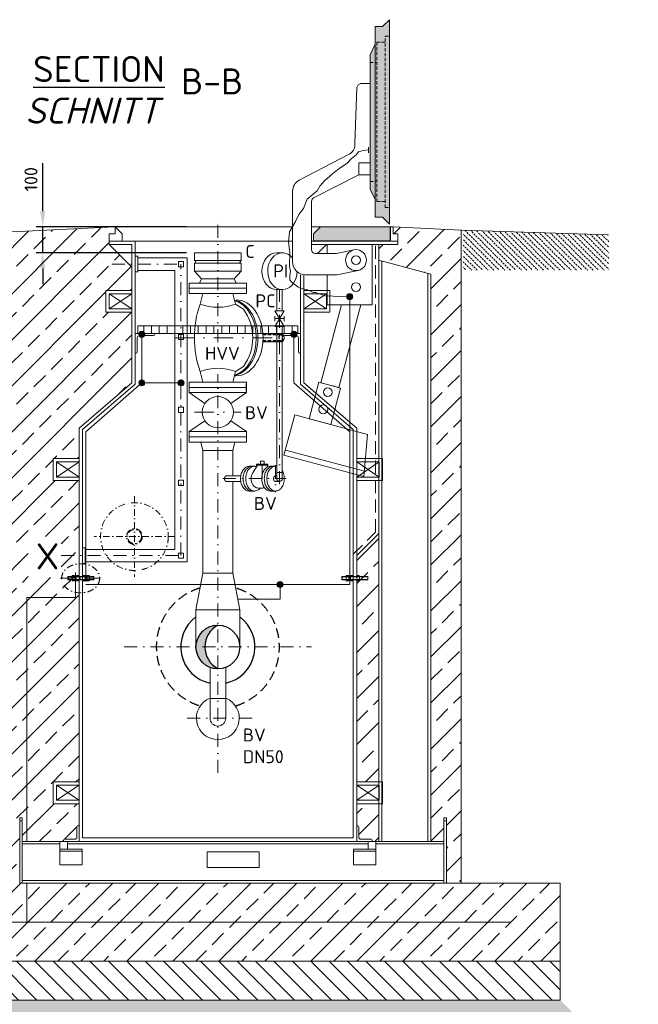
# Model space of a CAD drawing. Header units: millimetres. Extents: x -89243 to 29100, y -5468 to 8855.
# Tile 22 of 23: x 24111 to 26489, y -1216 to 2567. Entities that reach past the tile are written whole.
import ezdxf

# ---------------------------------------------------------------- set-up
doc = ezdxf.new("R2010")
doc.units = ezdxf.units.MM
doc.header["$MEASUREMENT"] = 0
for name, pattern in [('HIDDEN', [0.375, 0.25, -0.125]), ('STRICHPUNKT2', [0.5, 0.25, -0.125, 0, -0.125]), ('VERDECKT2', [0.1875, 0.125, -0.0625])]:
    doc.linetypes.add(name, pattern=pattern)
for name, color, linetype, lineweight in [('HO1N2-D50', 4, 'Continuous', 18), ('P------T7', 7, 'Continuous', 18), ('P-BS----Bem', 7, 'Continuous', 18), ('P-DERDUNG', 7, 'Continuous', 18), ('P-MS020', 7, 'Continuous', 30), ('P-MS025', 7, 'Continuous', 30), ('P-MS100', 7, 'Continuous', 35), ('P-SSLEIX', 7, 'STRICHPUNKT2', 18), ('Verz. Bandstahl 30x3_5mm auf Putz', 1, 'GRENZE2', 18), ('Verz. Bandstahl 30x3_5mm im Beton', 5, 'GRENZE1', 18)]:
    doc.layers.add(name, color=color, linetype=linetype, lineweight=lineweight)
doc.styles.get("Standard").update_dxf_attribs({"font": 'isocpeur.ttf'})
doc.linetypes.add('GRENZE1', pattern='A,6.35,-2.54,[133,ltypeshp.shx,S=2.54,R=0,X=-2.54,Y=0],-2.54,25.4', length=36.83)
doc.linetypes.add('GRENZE2', pattern='A,6.35,-2.54,[132,ltypeshp.shx,S=2.54,R=0,X=-2.54,Y=0],-2.54,25.4', length=36.83)
doc.dimstyles.new('Kopie von ISO-25', dxfattribs={"dimscale": 20, "dimtxt": 2.5, "dimasz": 3, "dimexe": 1.25, "dimexo": 0.625, "dimgap": 1, "dimtad": 1, "dimtxsty": 'Standard', "dimcen": 2.5, "dimadec": 0, "dimazin": 0, "dimtfac": 1, "dimtmove": 0, "dimatfit": 1, "dimfxl": 0, "dimarcsym": 0})
pattern_1 = [(45, (25448.93, 1.5), (-88.388, 88.388), []), (45, (25537.32, 1.5), (-88.388, 88.388), [62.5, -31.25])]

# ---------------------------------------------------------------- blocks, each defined once
blk = doc.blocks.new('*D11')
at = {"layer": 'Defpoints', "color": 0, "lineweight": 0, "transparency": 16777216}
for p in [(24199.8, 1771.2), (24872.9, 1771.2), (24872.9, 1671.2)]:
    blk.add_point(p, dxfattribs=at)
at = {"layer": 'P-BS----Bem', "color": 0, "lineweight": -2, "transparency": 16777216}
for p, q in [((24199.8, 1831.2), (24199.8, 2016.2)), ((24752.9, 1771.2), (24174.8, 1771.2)), ((24199.8, 1671.2), (24199.8, 1771.2)), ((24752.9, 1671.2), (24174.8, 1671.2)), ((24199.8, 1611.2), (24199.8, 1551.2))]:
    blk.add_line(p, q, dxfattribs=at)
at = {"layer": 'P-BS----Bem', "color": 0, "lineweight": 0, "transparency": 16777216}
for points in [[(24189.8, 1831.2), (24209.8, 1831.2), (24199.8, 1771.2)], [(24189.8, 1611.2), (24209.8, 1611.2), (24199.8, 1671.2)]]:
    blk.add_solid(points, dxfattribs=at)
at = {"layer": 'P-BS----Bem', "color": 0, "transparency": 16777216, "insert": (24154.8, 1953.7), "char_height": 50, "attachment_point": 5, "rotation": 90}
blk.add_mtext('100', dxfattribs=at)

msp = doc.modelspace()

# ---------------------------------------------------------------- hatches: boundary and pattern name
at = {"lineweight": 0}
h = msp.add_hatch(color=253, dxfattribs=at)
h.dxf.hatch_style = 1
h.paths.add_polyline_path([(25531.943, 2566.871), (25505.443, 2540.371), (25477.943, 2540.371), (25477.943, 1807.586), (25505.443, 1807.586), (25531.943, 1781.086)])
h = msp.add_hatch(color=253, dxfattribs=at)
h.dxf.hatch_style = 1
h.paths.add_polyline_path([(25477.943, 2472.479), (25457.943, 2432.479), (25457.943, 1915.479), (25477.943, 1875.479)])
at = {"lineweight": 9}
h = msp.add_hatch(dxfattribs=at)
h.set_pattern_fill('ANSI33', color=256, scale=500)
h.set_pattern_definition([(45, (24872.93, 360.69), (-88.388, 88.388), []), (45, (24961.32, 360.69), (-88.388, 88.388), [62.5, -31.25])])
edge = h.paths.add_edge_path()
edge.add_line((24339.429, 796.788), (24239.629, 796.788))
edge.add_line((24239.629, 796.788), (24239.629, 880.688))
edge.add_line((24239.629, 880.688), (24339.429, 880.688))
edge.add_line((24339.429, 880.688), (24339.429, 998.167))
edge.add_line((24339.429, 998.167), (24542.429, 1172.167))
edge.add_line((24542.429, 1172.167), (24542.429, 1442.688))
edge.add_line((24542.429, 1442.688), (24442.629, 1442.688))
edge.add_line((24442.629, 1442.688), (24442.629, 1526.588))
edge.add_line((24442.629, 1526.588), (24542.429, 1526.588))
edge.add_line((24542.429, 1526.588), (24542.429, 1616.388))
edge.add_line((24542.429, 1616.388), (24455.629, 1703.188))
edge.add_line((24455.629, 1703.188), (24455.629, 1743.688))
edge.add_line((24455.629, 1743.688), (24478.037, 1743.688))
edge.add_line((24478.037, 1743.688), (24478.037, 1771.188))
edge.add_line((24478.037, 1771.188), (23938.129, 1744.188))
edge.add_line((23938.129, 1744.188), (23938.129, -749.812))
edge.add_line((23938.129, -749.812), (23557.129, -749.812))
edge.add_line((23557.129, -749.812), (23557.129, -1049.812))
edge.add_line((23557.129, -1049.812), (26188.729, -1049.812))
edge.add_line((26188.729, -1049.812), (26188.729, -749.812))
edge.add_line((26188.729, -749.812), (25807.729, -749.812))
edge.add_line((25807.729, -749.812), (25807.729, 1758.111))
edge.add_line((25807.729, 1758.111), (25546.229, 1771.188))
edge.add_line((25546.229, 1771.188), (25546.229, 1743.688))
edge.add_line((25546.229, 1743.688), (25565.229, 1743.688))
edge.add_line((25565.229, 1743.688), (25565.229, 1703.188))
edge.add_line((25565.229, 1703.188), (25491.429, 1703.188))
edge.add_line((25491.429, 1703.188), (25491.429, 1643.188))
edge.add_line((25491.429, 1643.188), (25691.429, 1589.598))
edge.add_line((25691.429, 1589.598), (25691.429, -589.812))
edge.add_line((25691.429, -589.812), (25741.429, -589.812))
edge.add_line((25741.429, -589.812), (25741.429, -499.812))
edge.add_line((25741.429, -499.812), (25751.429, -499.812))
edge.add_line((25751.429, -499.812), (25751.429, -749.812))
edge.add_line((25751.429, -749.812), (24111.429, -749.812))
edge.add_line((24111.429, -749.812), (24111.429, -499.812))
edge.add_line((24111.429, -499.812), (24121.429, -499.812))
edge.add_line((24121.429, -499.812), (24121.429, -589.812))
edge.add_line((24121.429, -589.812), (24279.429, -589.812))
edge.add_line((24279.429, -589.812), (24279.429, -585.812))
edge.add_arc((24283.429, -585.812), 4, 90, 180, ccw=False)
edge.add_line((24283.429, -581.812), (24323.429, -581.812))
edge.add_arc((24323.429, -573.812), 8, 270, 360)
edge.add_line((24331.429, -573.812), (24331.429, -533.812))
edge.add_arc((24335.429, -533.812), 4, 90, 180, ccw=False)
edge.add_line((24335.429, -529.812), (24339.429, -529.812))
edge.add_line((24339.429, -529.812), (24339.429, -445.112))
edge.add_line((24339.429, -445.112), (24239.629, -445.112))
edge.add_line((24239.629, -445.112), (24239.629, -361.212))
edge.add_line((24239.629, -361.212), (24339.429, -361.212))
edge.add_line((24339.429, -361.212), (24339.429, 515.776))
edge.add_line((24339.429, 515.776), (24328.656, 515.776))
edge.add_line((24328.656, 515.776), (24328.656, 520.188))
edge.add_line((24328.656, 520.188), (24295.929, 520.188))
edge.add_line((24295.929, 520.188), (24295.929, 532.188))
edge.add_line((24295.929, 532.188), (24328.656, 532.188))
edge.add_line((24328.656, 532.188), (24328.656, 536.6))
edge.add_line((24328.656, 536.6), (24339.429, 536.6))
edge.add_line((24339.429, 536.6), (24339.429, 796.788))
h.paths.add_polyline_path([(24270.321, 581.675), (24270.321, 424.139), (24144.635, 424.139), (24144.635, 581.675)], flags=16)
at = {"lineweight": 0}
h = msp.add_hatch(color=253, dxfattribs=at)
h.dxf.hatch_style = 1
h.paths.add_polyline_path([(25535.229, 1717.188), (25240.321, 1717.188), (25240.321, 1743.688), (25267.821, 1771.188), (25535.229, 1771.188)])
at = {"lineweight": 13}
h = msp.add_hatch(dxfattribs=at)
h.set_pattern_fill('BETON_UNBEWEHRT', color=256, scale=60, angle=90, pattern_type=2)
h.set_pattern_definition([(135, (26227.858, 1691.627), (-10.6066, -10.6066), [7.5, -3.75])])
h.paths.add_polyline_path([(26375.729, 1730.182), (26374.129, 1730.182), (26374.129, 1740.337), (25815.729, 1757.86), (25815.729, 1604.182), (26375.729, 1604.182), (26375.729, 1685.182)])
at = {"lineweight": 9}
h = msp.add_hatch(dxfattribs=at)
h.set_pattern_fill('ANSI33', color=256, scale=500)
h.set_pattern_definition(pattern_1)
h.paths.add_polyline_path([(25491.429, 592.803), (25406.429, 507.803), (25406.429, -361.212), (25491.429, -361.212)])
h = msp.add_hatch(color=256)
h.dxf.hatch_style = 1
h.paths.add_polyline_path([(24872.929, 241.338, 0.41421356), (24788.779, 157.188), (24823.425, 157.188, -0.27232511)])
h = msp.add_hatch(color=256)
h.dxf.hatch_style = 1
h.paths.add_polyline_path([(24823.425, 157.188), (24788.779, 157.188, 0.41421356), (24872.929, 73.038, -0.27232511)])
h = msp.add_hatch(dxfattribs=at)
h.set_pattern_fill('ANSI33', color=256, scale=500)
h.set_pattern_definition(pattern_1)
h.paths.add_polyline_path([(25491.429, -445.112), (25406.429, -445.112), (25406.429, -529.812), (25410.429, -529.812, -0.41421356), (25414.429, -533.812), (25414.429, -573.812, 0.41421356), (25422.429, -581.812), (25462.429, -581.812, -0.41421356), (25466.429, -585.812), (25466.429, -589.812), (25491.429, -589.812)])
h = msp.add_hatch(dxfattribs=at)
h.set_pattern_fill('ANSI31', color=256, scale=400, angle=90)
h.set_pattern_definition([(135, (25304.93, -1124.81), (-35.3553, -35.3553), [])])
h.paths.add_polyline_path([(23557.129, -1049.812), (26188.729, -1049.812), (26188.729, -1199.812), (23557.129, -1199.812)])
h = msp.add_hatch(dxfattribs=at)
h.set_pattern_fill('GRAVEL', color=256, scale=50)
h.set_pattern_definition([(228.0128, (24908.929, -1299.812), (-400, -450), [6.7268, -665.9544]), (184.96974, (24904.429, -1304.812), (600, 50), [11.5434, -1142.7962]), (132.51045, (24892.929, -1305.812), (500, -550), [8.1394, -805.8016]), (267.27369, (24873.429, -1318.312), (50, 1000), [10.5119, -1040.6779]), (292.83365, (24872.929, -1328.812), (-250, 600), [10.30775, -1020.4687]), (357.27369, (24876.929, -1338.312), (-1000, 50), [10.5119, -1040.6779]), (37.69424, (24887.429, -1338.8121), (-650, -500), [13.90145, -1376.2424]), (72.25533, (24898.429, -1330.3121), (350, 1100), [13.1244, -1299.3161]), (121.42957, (24902.429, -1317.812), (-400, 650), [10.5475, -1044.2037]), (175.23636, (24896.929, -1308.812), (550, -50), [12.0416, -590.0381]), (222.39744, (24884.929, -1307.8121), (-600, -550), [15.5724, -1541.66875]), (138.81407, (24922.929, -1318.812), (-350, 300), [5.315, -526.1922]), (171.46923, (24918.929, -1315.312), (650, -100), [10.11185, -1001.0756]), (225, (24908.93, -1313.812), (-6e-15, -50), [7.071, -63.6396]), (203.1986, (24905.429, -1307.812), (250, 100), [3.8079, -376.9808]), (291.8014, (24901.929, -1309.312), (-50, 150), [5.3851, -263.8731]), (30.96376, (24903.929, -1314.312), (150, 100), [8.7464, -282.8011]), (161.565, (24911.429, -1309.812), (100, -50), [6.3245, -151.7893]), (16.38954, (24872.929, -1309.312), (500, 150), [8.86, -877.1423]), (70.34618, (24881.429, -1306.812), (-200, -550), [7.433, -735.8704]), (293.1986, (24911.429, -1299.812), (-100, 250), [7.6158, -373.1729]), (343.61046, (24914.429, -1306.812), (-500, 150), [8.86, -877.1423]), (339.44395, (24872.929, -1340.312), (-250, 100), [8.544, -418.6562]), (294.77514, (24880.929, -1343.312), (-250, 550), [7.1589, -708.7322]), (66.8014, (24911.929, -1349.812), (100, 250), [7.6158, -373.1729]), (17.35402, (24914.929, -1342.812), (-650, -200), [8.38155, -829.7712]), (69.44395, (24887.429, -1349.812), (-100, -250), [4.272, -422.9282]), (101.3099, (24908.929, -1349.812), (-50, 200), [2.5495, -252.4015]), (165.96376, (24908.429, -1347.312), (150, -50), [10.3078, -195.8475]), (186.009, (24898.429, -1344.812), (500, 50), [9.5525, -945.6962]), (303.6901, (24903.929, -1318.812), (-50, 100), [7.2111, -173.0665]), (353.15723, (24907.929, -1324.8121), (850, -100), [12.5897, -1246.3781]), (60.9454, (24920.429, -1326.312), (-200, -350), [5.1478, -509.6337]), (90, (24922.93, -1321.81), (-50, 50), [3, -47]), (120.25644, (24897.429, -1343.312), (200, -350), [6.9462, -687.676]), (48.0128, (24893.929, -1337.312), (400, 450), [13.4536, -659.2276]), (0, (24902.93, -1327.31), (50, 50), [13, -37]), (325.30485, (24915.929, -1327.312), (500, -350), [7.9057, -782.6637]), (254.0546, (24922.429, -1331.812), (-50, -200), [7.2801, -356.7254]), (207.64598, (24920.429, -1338.812), (-950, -500), [11.85325, -1173.4737]), (175.42608, (24909.929, -1344.3121), (-650, 50), [12.53995, -1241.4537])])
h.paths.add_polyline_path([(26188.729, -1199.812), (23557.129, -1199.812), (23257.129, -1499.812), (26488.729, -1499.812)])
at = {"layer": 'Verz. Bandstahl 30x3_5mm auf Putz', "lineweight": 0, "ltscale": 3}
h = msp.add_hatch(color=1, dxfattribs=at)
h.dxf.hatch_style = 1
edge = h.paths.add_edge_path()
edge.add_arc((25379.698, 1502.422), 11.607, 90, 450)
h = msp.add_hatch(color=1, dxfattribs=at)
h.dxf.hatch_style = 1
edge = h.paths.add_edge_path()
edge.add_arc((24580.711, 1358.018), 11.607, 90, 450)
h = msp.add_hatch(color=1, dxfattribs=at)
h.dxf.hatch_style = 1
edge = h.paths.add_edge_path()
edge.add_arc((25165.147, 1358.018), 11.607, 90, 450, ccw=False)
h = msp.add_hatch(color=1, dxfattribs=at)
h.dxf.hatch_style = 1
edge = h.paths.add_edge_path()
edge.add_arc((24580.711, 1171.602), 11.607, 90, 450)
h = msp.add_hatch(color=1, dxfattribs=at)
h.dxf.hatch_style = 1
edge = h.paths.add_edge_path()
edge.add_arc((24731.279, 1171.602), 11.607, 90, 450)
h = msp.add_hatch(color=1, dxfattribs=at)
h.dxf.hatch_style = 1
edge = h.paths.add_edge_path()
edge.add_arc((25112.134, 396.883), 11.607, 90, 450)

# ---------------------------------------------------------------- linework, layer by layer
at = {"linetype": 'HIDDEN', "lineweight": 0, "ltscale": 50}
for p, q in [((25515.633, 1844.939), (25515.633, 2503.019)), ((25515.633, 2503.019), (25531.943, 2503.019)), ((25483.643, 1867.789), (25483.643, 2480.169)), ((25483.643, 2480.169), (25515.633, 2480.169)), ((25457.943, 2402.479), (25483.643, 2402.479)), ((25457.943, 1945.479), (25483.643, 1945.479)), ((25483.643, 1867.789), (25515.633, 1867.789)), ((25515.633, 1844.939), (25531.943, 1844.939))]:
    msp.add_line(p, q, dxfattribs=at)
at = {"color": 1, "lineweight": 0}
msp.add_line((25476.943, 2491.479), (25477.943, 2491.479), dxfattribs=at)
at = {"lineweight": 0}
for p, q in [((25477.943, 2472.479), (25477.943, 1875.479)), ((24478.037, 1771.188), (23938.129, 1744.188)), ((24478.037, 1743.688), (24455.629, 1743.688)), ((24455.629, 1743.688), (24455.629, 1716.188)), ((24478.037, 1771.188), (24505.537, 1743.688)), ((24478.037, 1771.188), (24478.037, 1743.688)), ((24478.037, 1771.188), (25160.193, 1771.188)), ((24505.537, 1743.688), (24505.537, 1716.188)), ((25233.082, 1771.188), (25267.821, 1771.188)), ((25536.229, 1771.188), (25536.229, 1716.188)), ((25536.229, 1771.188), (25546.229, 1771.188)), ((25546.229, 1771.188), (25546.229, 1743.688)), ((25546.229, 1771.188), (25807.729, 1758.111)), ((25546.229, 1743.688), (25565.229, 1743.688)), ((25565.229, 1743.688), (25565.229, 1716.188)), ((25807.729, 1758.111), (25807.729, -749.812)), ((26374.129, 1740.337), (25807.729, 1758.111)), ((24455.629, 1703.188), (24455.629, 1716.188)), ((24455.629, 1716.188), (24555.429, 1716.188)), ((24542.429, 1703.188), (24455.629, 1703.188)), ((24455.629, 1703.188), (24542.429, 1616.388)), ((24542.429, 1172.167), (24542.429, 1703.188)), ((24555.429, 1716.188), (25160.193, 1716.188)), ((24555.429, 1166.188), (24555.429, 1716.188)), ((25565.229, 1716.188), (25233.082, 1716.188)), ((25233.082, 1703.188), (25565.229, 1703.188)), ((25491.429, 592.803), (25491.429, 1703.188)), ((25565.229, 1703.188), (25565.229, 1716.188)), ((24782.929, 1671.188), (24962.929, 1671.188)), ((24782.929, 1641.188), (24782.929, 1671.188)), ((24962.929, 1641.188), (24962.929, 1671.188)), ((25099.058, 1671.289), (25120.967, 1671.289)), ((24565.429, 1652.013), (24755.429, 1652.013)), ((24755.429, 483.713), (24755.429, 1652.013)), ((24782.929, 1641.188), (24962.929, 1641.188)), ((24782.929, 1631.188), (24962.929, 1631.188)), ((24782.929, 1631.188), (24782.929, 1601.188)), ((24962.929, 1601.188), (24962.929, 1631.188)), ((25502.729, 1640.16), (25502.729, -589.812)), ((24565.429, 1603.713), (24707.129, 1603.713)), ((24707.129, 1603.713), (24707.129, 532.013)), ((24782.929, 1601.188), (24962.929, 1601.188)), ((25680.129, -589.812), (25680.129, 1592.626)), ((24982.929, 1555.188), (24762.929, 1555.188)), ((24762.929, 1515.188), (24762.929, 1555.188)), ((24810.429, 1571.188), (24935.429, 1571.188)), ((24982.929, 1515.188), (24982.929, 1555.188)), ((24455.629, 1455.688), (24542.429, 1513.588)), ((24455.629, 1513.588), (24542.429, 1455.688)), ((24982.929, 1535.188), (24762.929, 1535.188)), ((24982.929, 1515.188), (24762.929, 1515.188)), ((24815.779, 1515.188), (24804.676, 1473.752)), ((24930.079, 1515.188), (24941.182, 1473.752)), ((25120.967, 1529.875), (25099.058, 1529.875)), ((25099.362, 1529.875), (25099.362, 1448.273)), ((25120.662, 1529.875), (25120.662, 1448.273)), ((24971.023, 1454.688), (24941.182, 1473.752)), ((25092.012, 1448.273), (25128.012, 1388.273)), ((25092.012, 1388.273), (25128.012, 1448.273)), ((25092.012, 1448.273), (25128.012, 1448.273)), ((25092.012, 1428.273), (25092.012, 1408.273)), ((25092.012, 1418.273), (25128.012, 1418.273)), ((25128.012, 1428.273), (25128.012, 1408.273)), ((24587.929, 1361.188), (24587.929, 1391.188)), ((24617.929, 1361.188), (24617.929, 1391.188)), ((24647.929, 1361.188), (24647.929, 1391.188)), ((24677.929, 1361.188), (24677.929, 1391.188)), ((24707.929, 1361.188), (24707.929, 1391.188)), ((24737.929, 1361.188), (24737.929, 1391.188)), ((24767.929, 1361.188), (24767.929, 1391.188)), ((24797.929, 1361.188), (24797.929, 1391.188)), ((24827.929, 1361.188), (24827.929, 1391.188)), ((24857.929, 1361.188), (24857.929, 1391.188)), ((24887.929, 1361.188), (24887.929, 1391.188)), ((24917.929, 1361.188), (24917.929, 1391.188)), ((24947.929, 1361.188), (24947.929, 1391.188)), ((24977.929, 1361.188), (24977.929, 1391.188)), ((25007.929, 1361.188), (25007.929, 1391.188)), ((25037.929, 1361.188), (25037.929, 1391.188)), ((25067.929, 1361.188), (25067.929, 1391.188)), ((25092.012, 1388.273), (25128.012, 1388.273)), ((25097.929, 1361.188), (25097.929, 1391.188)), ((25099.362, 1388.273), (25099.362, 803.598)), ((25120.662, 1388.273), (25120.662, 803.598)), ((25127.929, 1361.188), (25127.929, 1391.188)), ((25157.929, 1361.188), (25157.929, 1391.188)), ((25117.608, 1359.688), (25046.351, 1359.688)), ((25117.608, 1329.688), (25046.351, 1329.688)), ((24815.779, 1174.188), (24804.676, 1215.624)), ((24930.079, 1174.188), (24941.182, 1215.624)), ((24971.023, 1234.688), (24941.182, 1215.624)), ((24762.929, 1174.188), (24982.929, 1174.188)), ((24762.929, 1174.188), (24762.929, 1169.188)), ((24982.929, 1174.188), (24982.929, 1169.188)), ((24542.429, 1172.167), (24339.429, 998.167)), ((24555.429, 1166.188), (24352.429, 992.188)), ((24762.929, 1139.188), (24762.929, 1169.188)), ((24762.929, 1154.188), (24982.929, 1154.188)), ((24762.929, 1134.188), (24762.929, 1139.188)), ((24982.929, 1134.188), (24982.929, 1139.188)), ((24762.929, 1134.188), (24823.355, 1092.988)), ((24762.929, 1134.188), (24982.929, 1134.188)), ((24922.503, 1092.988), (24982.929, 1134.188)), ((24823.355, 1025.388), (24762.929, 984.188)), ((24982.929, 984.188), (24922.503, 1025.388)), ((24339.429, 998.167), (24339.429, -589.812)), ((24352.429, 992.188), (24352.429, -576.812)), ((24762.929, 984.188), (24982.929, 984.188)), ((24762.929, 944.188), (24762.929, 984.188)), ((24982.929, 944.188), (24982.929, 984.188)), ((24762.929, 964.188), (24982.929, 964.188)), ((24982.929, 944.188), (24762.929, 944.188)), ((24815.779, 912.188), (24807.205, 944.188)), ((24930.079, 912.188), (24815.779, 912.188)), ((24930.079, 912.188), (24938.653, 944.188)), ((25132.283, 913.413), (25435.946, 832.047)), ((25036.4, 871.199), (25036.4, 859.252)), ((25050.691, 871.199), (25036.4, 871.199)), ((25050.691, 871.199), (25050.691, 859.252)), ((24252.629, 809.788), (24339.429, 867.688)), ((24252.629, 867.688), (24339.429, 809.788)), ((25013.586, 851.108), (24993.787, 851.108)), ((25013.586, 851.102), (24993.787, 851.102)), ((25007.203, 826.377), (25025.792, 855.738)), ((25021.632, 859.252), (25065.458, 859.252)), ((25021.632, 859.252), (25021.632, 855.738)), ((25021.632, 855.738), (25065.458, 855.738)), ((25065.492, 849.114), (25061.298, 855.738)), ((25065.458, 859.252), (25065.458, 855.738)), ((25094.37, 851.102), (25074.571, 851.102)), ((24961.052, 814.248), (24906.084, 814.248)), ((25099.362, 814.248), (25094.37, 814.248)), ((25120.662, 826.771), (25099.362, 826.771)), ((24961.049, 792.985), (24905.342, 793)), ((25110.012, 792.948), (25094.168, 792.952)), ((25013.586, 756.108), (24993.787, 756.108)), ((25094.903, 756.108), (25075.105, 756.108)), ((25406.429, 507.803), (25491.429, 592.803)), ((24362.429, 532.013), (24707.129, 532.013)), ((25393.429, -576.812), (25393.429, 513.188)), ((25406.429, -589.812), (25406.429, 507.803)), ((24362.429, 483.713), (24755.429, 483.713)), ((24788.779, 300.188), (24788.779, 157.188)), ((24957.079, 300.188), (24957.079, 157.188)), ((24842.779, -118.312), (24842.779, 78.625)), ((24903.079, -118.312), (24903.079, 78.625)), ((24842.779, -116.512), (24842.779, -40.512)), ((24842.779, -40.512), (24903.079, -40.512)), ((24903.079, -40.512), (24903.079, -116.512)), ((24252.629, -432.112), (24339.429, -374.212)), ((24252.629, -374.212), (24339.429, -432.112)), ((25406.429, -432.112), (25493.229, -374.212)), ((25406.429, -374.212), (25493.229, -432.112)), ((24111.429, -511.312), (24121.429, -511.312)), ((25741.429, -511.312), (25751.429, -511.312)), ((24121.429, -599.312), (24265.429, -599.312)), ((24295.429, -599.312), (25450.429, -599.312)), ((24339.429, -589.812), (25406.429, -589.812)), ((24352.429, -576.812), (25393.429, -576.812)), ((25480.429, -599.312), (25741.429, -599.312)), ((24265.429, -627.812), (24351.429, -627.812)), ((25480.429, -627.812), (25394.429, -627.812)), ((24121.429, -740.312), (25741.429, -740.312)), ((25751.429, -749.812), (26188.729, -749.812)), ((26188.729, -749.812), (26188.729, -1049.812)), ((23557.129, -1049.812), (26188.729, -1049.812))]:
    msp.add_line(p, q, dxfattribs=at)
at = {"color": 253, "lineweight": 0}
for p, q in [((25290.229, 1703.188), (25255.356, 1668.315)), ((25190.429, 1586.315), (25190.429, 1166.188)), ((25203.429, 1172.167), (25203.429, 1586.315)), ((25203.429, 1455.688), (25290.229, 1513.588)), ((25203.429, 1513.588), (25290.229, 1455.688)), ((25393.429, 992.188), (25190.429, 1166.188)), ((25406.429, 998.167), (25203.429, 1172.167)), ((25393.429, 992.188), (25393.429, 513.188)), ((25406.429, 998.167), (25406.429, 507.803)), ((25406.429, 809.788), (25493.229, 867.688)), ((25406.429, 867.688), (25493.229, 809.788))]:
    msp.add_line(p, q, dxfattribs=at)
at = {"linetype": 'HIDDEN', "lineweight": 0, "ltscale": 200}
for p, q in [((25478.429, 598.188), (25478.429, 1703.188)), ((25393.429, 513.188), (25478.429, 598.188))]:
    msp.add_line(p, q, dxfattribs=at)
at = {"color": 3}
msp.add_line((24943.66, 1198.688), (24936.644, 1198.688), dxfattribs=at)
at = {"lineweight": 0}
for points in [[(25505.443, 1807.586), (25477.943, 1807.586), (25477.943, 1875.479), (25457.943, 1915.479), (25457.943, 2432.479), (25477.943, 2472.479), (25477.943, 2540.371), (25505.443, 2540.371), (25531.943, 2566.871), (25531.943, 1781.086)], [(25457.943, 1970.95), (25414.133, 1970.95), (25414.133, 2016.466), (25457.943, 2016.466)], [(25535.229, 1717.188), (25240.321, 1717.188), (25240.321, 1743.688), (25267.821, 1771.188), (25535.229, 1771.188)], [(24565.429, 1657.863), (24555.429, 1657.863), (24555.429, 1597.863), (24565.429, 1597.863)], [(24721.28, 1637.862), (24741.277, 1637.862), (24741.277, 1617.865), (24721.28, 1617.865)], [(25491.429, -589.812), (25691.429, -589.812), (25691.429, 1589.598), (25491.429, 1643.188)], [(24455.629, 1513.588), (24542.429, 1513.588), (24542.429, 1455.688), (24455.629, 1455.688)], [(24565.429, 1361.188), (25180.429, 1361.188), (25180.429, 1391.188), (24565.429, 1391.188)], [(24721.28, 1357.862), (24741.277, 1357.862), (24741.277, 1337.865), (24721.28, 1337.865)], [(25307.381, 1011.434), (25223.345, 1033.952), (25260.874, 1174.011), (25344.91, 1151.494)], [(24721.28, 1077.862), (24741.277, 1077.862), (24741.277, 1057.865), (24721.28, 1057.865)], [(25127.107, 894.095), (25434.271, 811.79), (25447.67, 973.844), (25168.518, 1048.643)], [(24252.629, 867.688), (24339.429, 867.688), (24339.429, 809.788), (24252.629, 809.788)], [(24721.28, 797.862), (24741.277, 797.862), (24741.277, 777.865), (24721.28, 777.865)], [(24362.429, 477.863), (24352.429, 477.863), (24352.429, 537.863), (24362.429, 537.863)], [(24721.28, 517.862), (24741.277, 517.862), (24741.277, 497.865), (24721.28, 497.865)], [(24788.779, 300.188), (24815.779, 440.188), (24930.079, 440.188), (24957.079, 300.188)], [(24252.629, -374.212), (24339.429, -374.212), (24339.429, -432.112), (24252.629, -432.112)], [(25493.229, -374.212), (25406.429, -374.212), (25406.429, -432.112), (25493.229, -432.112)], [(24111.429, -749.812), (24121.429, -749.812), (24121.429, -499.812), (24111.429, -499.812)], [(25751.429, -749.812), (25741.429, -749.812), (25741.429, -499.812), (25751.429, -499.812)], [(24121.429, -749.812), (25741.429, -749.812), (25741.429, -589.812), (24121.429, -589.812)], [(24295.429, -589.812), (24265.429, -589.812), (24265.429, -619.812), (24295.429, -619.812)], [(25450.429, -589.812), (25480.429, -589.812), (25480.429, -619.812), (25450.429, -619.812)], [(24265.429, -679.812), (24351.429, -679.812), (24351.429, -619.812), (24265.429, -619.812)], [(24831.429, -629.812), (25031.429, -629.812), (25031.429, -689.812), (24831.429, -689.812)], [(25480.429, -679.812), (25394.429, -679.812), (25394.429, -619.812), (25480.429, -619.812)], [(23557.129, -1049.812), (26188.729, -1049.812), (26188.729, -1199.812), (23557.129, -1199.812)]]:
    msp.add_lwpolyline(points, close=True, dxfattribs=at)
for points in [[(25457.943, 1996.243), (25457.943, 2321.215), (25422.425, 2321.215, 0.34121994), (25407.434, 2306.742), (25399.828, 2090.279, -0.31609315), (25374.859, 2048.734), (25185.193, 1950.777, 0.26794919), (25160.193, 1907.476), (25160.193, 1636.315, 0.41421356), (25210.193, 1586.315), (25330.183, 1586.315), (25412.167, 1603.647)], [(25395.496, 1682.505), (25328.373, 1668.315), (25248.082, 1668.315, -0.41421356), (25233.082, 1683.315), (25233.082, 1869.307, -0.26794919), (25240.582, 1882.297), (25414.133, 1970.95)], [(24993.787, 851.108, 0.06866224), (24987.235, 850.195, 0.06400849), (24980.934, 847.492, 0.05686055), (24975.127, 843.102, 0.04959469), (24970.037, 837.195, 0.04355112), (24965.86, 829.997, 0.03913513), (24962.756, 821.785, 0.036313), (24960.845, 812.874, 0.03494805), (24960.2, 803.608, 0.03494805), (24960.845, 794.341, 0.036313), (24962.756, 785.43, 0.03913513), (24965.86, 777.218, 0.04355112), (24970.037, 770.02, 0.04959469), (24975.127, 764.113, 0.05686055), (24980.934, 759.723, 0.06400849), (24987.235, 757.02, 0.06866224), (24993.787, 756.108, 0.06866224)], [(25003.687, 851.108, 0.06866224), (24997.134, 850.195, 0.06400849), (24990.833, 847.492, 0.05686055), (24985.026, 843.102, 0.04959469), (24979.937, 837.195, 0.04355112), (24975.76, 829.997, 0.03913513), (24972.656, 821.785, 0.036313), (24970.745, 812.874, 0.03494805), (24970.099, 803.608, 0.03494805), (24970.745, 794.341, 0.036313), (24972.656, 785.43, 0.03913513), (24975.76, 777.218, 0.04355112), (24979.937, 770.02, 0.04959469), (24985.026, 764.113, 0.05686055), (24990.833, 759.723, 0.06400849), (24997.134, 757.02, 0.06866224), (25003.687, 756.108, 0.06866224)], [(25034.46, 766.394, -0.02609998), (25031.632, 763.546, -0.05707538), (25025.821, 759.371, -0.06395348), (25019.549, 756.862, -0.06816938), (25013.053, 756.114, -0.06776384), (25006.576, 757.154, -0.06294303), (25000.364, 759.943, -0.0558697), (24994.649, 764.377, -0.04878707), (24989.648, 770.288, -0.04292611), (24985.548, 777.454, -0.03864822), (24982.504, 785.605, -0.03591343), (24980.631, 794.433, -0.03458998), (24979.998, 803.608, -0.03458998), (24980.631, 812.782, -0.03591343), (24982.504, 821.611, -0.03864822), (24985.548, 829.762, -0.04292611), (24989.648, 836.927, -0.04878707), (24994.649, 842.839, -0.0558697), (25000.364, 847.272, -0.06294303), (25006.576, 850.062, -0.06776384), (25013.053, 851.102, -0.06816938), (25019.549, 850.353, -0.0234018), (25021.919, 849.621, -0.0234018)], [(25075.105, 851.108, 0.06866224), (25068.552, 850.195, 0.06400849), (25062.251, 847.492, 0.05686055), (25056.444, 843.102, 0.04959469), (25051.355, 837.195, 0.04355112), (25047.178, 829.997, 0.03913513), (25044.074, 821.785, 0.036313), (25042.163, 812.874, 0.03494805), (25041.517, 803.608, 0.03494805), (25042.163, 794.341, 0.036313), (25044.074, 785.43, 0.03913513), (25047.178, 777.218, 0.04355112), (25051.355, 770.02, 0.04959469), (25056.444, 764.113, 0.05686055), (25062.251, 759.723, 0.06400849), (25068.552, 757.02, 0.06866224), (25075.105, 756.108, 0.06866224)], [(25085.004, 851.108, 0.06866224), (25078.451, 850.195, 0.06400849), (25072.151, 847.492, 0.05686055), (25066.344, 843.102, 0.04959469), (25061.254, 837.195, 0.04355112), (25057.077, 829.997, 0.03913513), (25053.973, 821.785, 0.036313), (25052.062, 812.874, 0.03494805), (25051.417, 803.608, 0.03494805), (25052.062, 794.341, 0.036313), (25053.973, 785.43, 0.03913513), (25057.077, 777.218, 0.04355112), (25061.254, 770.02, 0.04959469), (25066.344, 764.113, 0.05686055), (25072.151, 759.723, 0.06400849), (25078.451, 757.02, 0.06866224), (25085.004, 756.108, 0.06866224)], [(25128.425, 803.598, -0.07947921), (25125.565, 784.217, -0.03923867), (25122.34, 776.208, -0.04377831), (25118.081, 769.229, -0.04988072), (25112.949, 763.546, -0.05707538), (25107.138, 759.371, -0.06395348), (25100.866, 756.862, -0.06816938), (25094.37, 756.114, -0.06776384), (25087.894, 757.154, -0.06294303), (25081.681, 759.943, -0.0558697), (25075.967, 764.377, -0.04878707), (25070.966, 770.288, -0.04292611), (25066.866, 777.454, -0.03864822), (25063.822, 785.605, -0.03591343), (25061.948, 794.433, -0.03458998), (25061.316, 803.608, -0.03458998), (25061.948, 812.782, -0.03591343), (25063.822, 821.611, -0.03864822), (25066.866, 829.762, -0.04292611), (25070.966, 836.927, -0.04878707), (25075.967, 842.839, -0.0558697), (25081.681, 847.272, -0.06294303), (25087.894, 850.062, -0.06776384), (25094.37, 851.102, -0.05212056), (25099.362, 850.688, -0.05212056)], [(25120.662, 834.093, -0.01877487), (25122.34, 831.008, -0.03923867), (25125.565, 822.998, -0.07956059), (25128.425, 803.598)], [(24906.084, 814.248, 0.06866286), (24904.614, 814.043, 0.0640089), (24903.202, 813.437, 0.0568607), (24901.9, 812.453, 0.04959462), (24900.759, 811.128, 0.04355092), (24899.822, 809.514, 0.03913485), (24899.126, 807.673, 0.03631269), (24898.698, 805.675, 0.03494773), (24898.553, 803.598, 0.03494773), (24898.698, 801.52, 0.03631269), (24899.126, 799.522, 0.03913485), (24899.822, 797.681, 0.04355092), (24900.759, 796.067, 0.04959462), (24901.9, 794.742, 0.0568607), (24903.202, 793.758, 0.0640089), (24904.614, 793.152, 0.06866286), (24906.084, 792.948, 0.06866286)], [(25020.77, 768.933, -0.14379987), (25007.913, 779.736, -0.15474929), (25000.715, 803.608)], [(25007.402, 826.692, 0.14890878), (25000.715, 803.608)], [(25094.37, 814.248, 0.06866286), (25092.901, 814.043, 0.0640089), (25091.488, 813.437, 0.0568607), (25090.186, 812.453, 0.04959462), (25089.045, 811.128, 0.04355092), (25088.108, 809.514, 0.03913485), (25087.413, 807.673, 0.03631269), (25086.984, 805.675, 0.03494773), (25086.839, 803.598, 0.03494773), (25086.984, 801.52, 0.03631269), (25087.413, 799.522, 0.03913485), (25088.108, 797.681, 0.04355092), (25089.045, 796.067, 0.04959462), (25090.186, 794.742, 0.0568607), (25091.488, 793.758, 0.0640089), (25092.901, 793.152, 0.06866286), (25094.37, 792.948, 0.06866286)]]:
    msp.add_lwpolyline(points, format="xyb", dxfattribs=at)
for points in [[(25292.428, 1586.315), (25292.428, 1471.688), (25466.428, 1471.688), (25466.428, 1703.188), (25292.428, 1703.188), (25292.428, 1668.315)], [(24782.929, 1601.188), (24810.429, 1571.188), (24802.929, 1555.188)], [(24962.929, 1601.188), (24935.429, 1571.188), (24942.929, 1555.188)], [(24542.429, 1526.588), (24442.629, 1526.588), (24442.629, 1442.688), (24542.429, 1442.688)], [(25422.941, 1471.688), (25337.665, 1153.435), (25268.119, 1172.07), (25348.401, 1471.688)], [(24930.079, 814.248), (24930.079, 912.188), (24815.779, 912.188), (24815.779, 440.188), (24930.079, 440.188), (24930.079, 792.993)], [(24339.429, 880.688), (24239.629, 880.688), (24239.629, 796.788), (24339.429, 796.788)], [(24339.429, -361.212), (24239.629, -361.212), (24239.629, -445.112), (24339.429, -445.112)], [(25406.429, -361.212), (25506.229, -361.212), (25506.229, -445.112), (25406.429, -445.112)]]:
    msp.add_lwpolyline(points, dxfattribs=at)
at = {"color": 253, "lineweight": 0}
for points in [[(25203.429, 1526.588), (25303.229, 1526.588), (25303.229, 1442.688), (25203.429, 1442.688)], [(25406.429, 880.688), (25506.229, 880.688), (25506.229, 796.788), (25406.429, 796.788)]]:
    msp.add_lwpolyline(points, dxfattribs=at)
for points in [[(25290.229, 1513.588), (25203.429, 1513.588), (25203.429, 1455.688), (25290.229, 1455.688)], [(25493.229, 867.688), (25406.429, 867.688), (25406.429, 809.788), (25493.229, 809.788)]]:
    msp.add_lwpolyline(points, close=True, dxfattribs=at)
at = {"lineweight": 0}
for points in [[(24572.429, 1353.188), (24625.929, 1353.188, 0.41421356), (24630.429, 1357.688), (24630.429, 1361.188), (24555.429, 1361.188), (24555.429, 1361.188), (24555.429, 1361.188), (24555.429, 1286.188), (24558.929, 1286.188, 0.41421356), (24563.429, 1290.688), (24563.429, 1344.188, -0.41421356)], [(25173.429, 1353.188), (25119.929, 1353.188, -0.41421356), (25115.429, 1357.688), (25115.429, 1361.188), (25190.429, 1361.188), (25190.429, 1361.188), (25190.429, 1361.188), (25190.429, 1286.188), (25186.929, 1286.188, -0.41421356), (25182.429, 1290.688), (25182.429, 1344.188, 0.41421356)], [(24339.429, -529.812), (24339.429, -589.812), (24279.429, -589.812), (24279.429, -585.812, -0.41421356), (24283.429, -581.812), (24323.429, -581.812, 0.41421356), (24331.429, -573.812), (24331.429, -533.812, -0.41421356), (24335.429, -529.812)], [(25406.429, -529.812), (25406.429, -589.812), (25466.429, -589.812), (25466.429, -585.812, 0.41421356), (25462.429, -581.812), (25422.429, -581.812, -0.41421356), (25414.429, -573.812), (25414.429, -533.812, 0.41421356), (25410.429, -529.812)]]:
    msp.add_lwpolyline(points, format="xyb", close=True, dxfattribs=at)
for centre, radius in [((25403.831, 1643.076), 40.301), ((25403.831, 1643.076), 17.066), ((25403.831, 1539.463), 17.066), ((25295.676, 1135.821), 17.066), ((24872.929, 1059.188), 60), ((25277.985, 1069.798), 17.066)]:
    msp.add_circle(centre, radius, dxfattribs=at)
msp.add_circle((24872.929, 157.188), 84.15)
for centre, radius, start, end in [((24782.929, 1636.188), 5, 270, 90), ((24962.929, 1636.188), 5, 90, 270), ((25176.781, 1344.688), 393.852, 160.870939, 199.129061), ((24872.929, 1663.648), 201.789, 250.230508, 289.769492), ((24821.315, 1344.688), 185.775, 323.692831, 36.307169), ((24872.929, 1025.728), 201.789, 70.230508, 109.769492), ((25110.012, 803.598), 10.65, 180, 0), ((24872.929, -116.512), 82.5, 111.435559, 68.564441), ((24872.929, -116.512), 30.15, 180, 0)]:
    msp.add_arc(centre, radius, start, end, dxfattribs=at)
at = {"linetype": 'VERDECKT2', "lineweight": 25, "ltscale": 300}
for start, end in [(106.721705, 253.358461), (286.641539, 73.278295)]:
    msp.add_arc((24872.929, 157.188), 236.5, start, end, dxfattribs=at)
for centre, radius, start, end in [((24872.929, 157.188), 142.5, 126.194366, 257.785101), ((24872.929, 157.188), 142.5, 282.214899, 53.805634), ((24919.7, 157.188), 96.274, 119.065323, 240.934677)]:
    msp.add_arc(centre, radius, start, end)
at = {"lineweight": 0, "extrusion": (0, 0, -1)}
for centre, major_axis, ratio, start_param, end_param in [((25099.058, 1600.582), (0, -70.707), 0.80009102, 0, 3.14159265), ((25120.967, 1600.582), (0, -70.707), 0.80009102, 4.74223406, 10.19094344), ((24923.861, 1344.688), (0, 146), 0.70710678, 0.12722397, 3.01436869), ((24917.497, 1344.688), (0, 146), 0.70710678, 0.19376368, 2.94782897), ((24943.66, 1344.688), (0, 146), 0.70710678, 0, 3.14159265), ((25117.608, 1344.688), (0, -15), 0.70710678, 3.14159265, 6.28318531), ((25033.001, 777.386), (-21.816, 1.454), 0.49970124, 3.70071395, 5.27388569)]:
    msp.add_ellipse(centre, major_axis=major_axis, ratio=ratio, start_param=start_param, end_param=end_param, dxfattribs=at)
at = {"layer": 'HO1N2-D50', "lineweight": 0}
msp.add_line((25452.069, 2077.038), (25452.069, 2055.953), dxfattribs=at)
msp.add_lwpolyline([(25379.698, 1502.422), (25284.475, 1505.978), (25249.651, 1518.526), (25239.856, 1518.526), (25223.532, 1527.035), (25213.738, 1530.298), (25191.972, 1534.649), (25180.001, 1540.087), (25161.501, 1554.226), (25149.53, 1566.19), (25149.53, 1584.679), (25151.706, 1600.994), (25147.699, 1618.396), (25149.604, 1671.889), (25144.355, 1712.73), (25148.479, 1752.447), (25169.849, 1789.541), (25184.47, 1818.391), (25201.767, 1841.358), (25215.588, 1877.966), (25254.004, 1908.79), (25264.887, 1927.28), (25282.299, 1947.945), (25313.859, 1975.135), (25338.889, 1995.8), (25368.272, 2014.29), (25385.685, 2031.692), (25404.185, 2048.006), (25413.98, 2058.882), (25425.951, 2063.233), (25440.098, 2065.408), (25452.069, 2066.496)], dxfattribs=at)
at = {"layer": 'P-DERDUNG', "color": 7, "ltscale": 200}
for p, q in [((24297.129, 427.188), (24295.929, 425.988)), ((24295.929, 416.388), (24295.929, 425.988)), ((24295.929, 416.388), (24297.129, 415.188)), ((24297.129, 427.188), (24394.729, 427.188)), ((24297.129, 427.188), (24297.129, 415.188)), ((24312.004, 413.379), (24312.004, 428.997)), ((24322.056, 426.394), (24312.726, 426.394)), ((24322.777, 428.997), (24322.777, 413.379)), ((24328.656, 413.379), (24328.656, 428.997)), ((24338.708, 426.394), (24329.378, 426.394)), ((24339.429, 428.997), (24339.429, 413.379)), ((24352.429, 428.997), (24352.429, 413.379)), ((24353.15, 426.394), (24362.48, 426.394)), ((24363.202, 413.379), (24363.202, 428.997)), ((24369.149, 428.997), (24369.149, 413.379)), ((24369.87, 426.394), (24379.2, 426.394)), ((24379.922, 413.379), (24379.922, 428.997)), ((24394.729, 427.188), (24394.729, 415.188)), ((24394.729, 427.188), (24395.929, 425.988)), ((24395.929, 416.388), (24394.729, 415.188)), ((24395.929, 416.388), (24395.929, 425.988)), ((25351.129, 427.188), (25349.929, 425.988)), ((25349.929, 416.388), (25349.929, 425.988)), ((25349.929, 416.388), (25351.129, 415.188)), ((25448.729, 427.188), (25351.129, 427.188)), ((25351.129, 427.188), (25351.129, 415.188)), ((25365.936, 413.379), (25365.936, 428.997)), ((25375.988, 426.394), (25366.658, 426.394)), ((25376.709, 428.997), (25376.709, 413.379)), ((25382.656, 413.379), (25382.656, 428.997)), ((25392.708, 426.394), (25383.378, 426.394)), ((25393.429, 428.997), (25393.429, 413.379)), ((25406.429, 428.997), (25406.429, 413.379)), ((25407.15, 426.394), (25416.48, 426.394)), ((25417.202, 413.379), (25417.202, 428.997)), ((25448.729, 427.188), (25448.729, 415.188)), ((25448.729, 427.188), (25449.929, 425.988)), ((25449.929, 416.388), (25448.729, 415.188)), ((25449.929, 416.388), (25449.929, 425.988)), ((24394.729, 415.188), (24297.129, 415.188)), ((24322.056, 415.982), (24312.726, 415.982)), ((24338.708, 415.982), (24329.377, 415.982)), ((24353.15, 415.982), (24362.48, 415.982)), ((24369.87, 415.982), (24379.201, 415.982)), ((25351.129, 415.188), (25448.729, 415.188)), ((25375.988, 415.982), (25366.657, 415.982)), ((25392.708, 415.982), (25383.377, 415.982)), ((25407.15, 415.982), (25416.48, 415.982))]:
    msp.add_line(p, q, dxfattribs=at)
at = {"layer": 'P-DERDUNG', "color": 7, "linetype": 'HIDDEN', "ltscale": 10}
for p, q in [((24394.729, 425.988), (24295.929, 425.988)), ((24295.929, 416.388), (24394.729, 416.388)), ((25351.129, 425.988), (25449.929, 425.988)), ((25449.929, 416.388), (25351.129, 416.388))]:
    msp.add_line(p, q, dxfattribs=at)
at = {"layer": 'P-DERDUNG', "color": 7, "ltscale": 200}
for points in [[(24312.726, 431.6), (24322.056, 431.6)], [(24329.377, 431.6), (24338.708, 431.6)], [(24362.48, 431.6), (24353.15, 431.6)], [(24379.201, 431.6), (24369.87, 431.6)], [(25366.657, 431.6), (25375.988, 431.6)], [(25383.377, 431.6), (25392.708, 431.6)], [(25416.48, 431.6), (25407.15, 431.6)], [(24322.056, 410.776), (24312.726, 410.776)], [(24338.708, 410.776), (24329.377, 410.776)], [(24353.15, 410.776), (24362.48, 410.776)], [(24369.87, 410.776), (24379.201, 410.776)], [(25375.988, 410.776), (25366.657, 410.776)], [(25392.708, 410.776), (25383.377, 410.776)], [(25407.15, 410.776), (25416.48, 410.776)]]:
    msp.add_lwpolyline(points, dxfattribs=at)
for centre, radius, start, end in [((24317.062, 428.997), 5.057, 149.0201, 210.97991), ((24331.15, 421.188), 19.146, 164.2218, 195.77825), ((24317.72, 428.997), 5.057, 329.0201, 30.9799), ((24303.632, 421.188), 19.146, 344.2217, 15.7782), ((24333.713, 428.997), 5.057, 149.0201, 210.97991), ((24347.802, 421.188), 19.146, 164.2218, 195.77825), ((24334.372, 428.997), 5.057, 329.0201, 30.9799), ((24320.283, 421.188), 19.146, 344.2217, 15.7782), ((24357.486, 428.997), 5.057, 149.0201, 210.9799), ((24371.575, 421.188), 19.146, 164.2218, 195.7783), ((24358.145, 428.997), 5.057, 329.02009, 30.9799), ((24344.056, 421.188), 19.146, 344.22175, 15.7782), ((24374.206, 428.997), 5.057, 149.0201, 210.9799), ((24388.295, 421.188), 19.146, 164.2218, 195.7783), ((24374.865, 428.997), 5.057, 329.02009, 30.9799), ((24360.776, 421.188), 19.146, 344.22175, 15.7782), ((25370.993, 428.997), 5.057, 149.0201, 210.97991), ((25385.082, 421.188), 19.146, 164.2218, 195.77825), ((25371.652, 428.997), 5.057, 329.0201, 30.9799), ((25357.563, 421.188), 19.146, 344.2217, 15.7782), ((25387.713, 428.997), 5.057, 149.0201, 210.97991), ((25401.802, 421.188), 19.146, 164.2218, 195.77825), ((25388.372, 428.997), 5.057, 329.0201, 30.9799), ((25374.283, 421.188), 19.146, 344.2217, 15.7782), ((25411.486, 428.997), 5.057, 149.0201, 210.9799), ((25425.575, 421.188), 19.146, 164.2218, 195.7783), ((25412.145, 428.997), 5.057, 329.02009, 30.9799), ((25398.056, 421.188), 19.146, 344.22175, 15.7782), ((24317.062, 413.379), 5.057, 149.0201, 210.97992), ((24317.72, 413.379), 5.057, 329.0201, 30.9799), ((24333.713, 413.379), 5.057, 149.0201, 210.97992), ((24334.372, 413.379), 5.057, 329.0201, 30.9799), ((24357.486, 413.379), 5.057, 149.0201, 210.9799), ((24358.145, 413.379), 5.057, 329.02008, 30.9799), ((24374.206, 413.379), 5.057, 149.0201, 210.9799), ((24374.865, 413.379), 5.057, 329.02008, 30.9799), ((25370.993, 413.379), 5.057, 149.0201, 210.97992), ((25371.652, 413.379), 5.057, 329.0201, 30.9799), ((25387.713, 413.379), 5.057, 149.0201, 210.97992), ((25388.372, 413.379), 5.057, 329.0201, 30.9799), ((25411.486, 413.379), 5.057, 149.0201, 210.9799), ((25412.145, 413.379), 5.057, 329.02008, 30.9799)]:
    msp.add_arc(centre, radius, start, end, dxfattribs=at)
at = {"layer": 'P-MS025', "color": 0, "linetype": 'VERDECKT2', "lineweight": 25, "ltscale": 100}
for p, q in [((25115.133, 1356.188), (25046.577, 1356.188)), ((25115.133, 1333.188), (25046.577, 1333.188))]:
    msp.add_line(p, q, dxfattribs=at)
at = {"layer": 'P-MS025', "color": 0, "linetype": 'VERDECKT2', "lineweight": 25, "ltscale": 100, "extrusion": (0, 0, -1)}
msp.add_ellipse((25115.133, 1344.688), major_axis=(0, -11.5), ratio=0.70710678, dxfattribs=at)
at = {"layer": 'P-MS100', "color": 0, "linetype": 'STRICHPUNKT2', "lineweight": 18, "ltscale": 300}
for p, q in [((24706.929, 1344.688), (25148.583, 1344.688)), ((24782.929, 1059.188), (24962.929, 1059.188))]:
    msp.add_line(p, q, dxfattribs=at)
at = {"layer": 'P-MS100', "color": 0, "linetype": 'VERDECKT2', "lineweight": 25, "ltscale": 300}
msp.add_line((24982.929, 1139.188), (24982.929, 1169.188), dxfattribs=at)
at = {"layer": 'P-SSLEIX', "color": 7, "linetype": 'STRICHPUNKT2', "ltscale": 200}
for p, q in [((24872.929, 1327.872), (24872.929, 1816.188)), ((25110.012, 782.011), (25110.012, 1529.875)), ((25043.545, 803.602), (25043.545, 885.606)), ((25094.37, 855.307), (25094.37, 751.908)), ((24268.466, 421.188), (24422.788, 421.188))]:
    msp.add_line(p, q, dxfattribs=at)
at = {"layer": 'P-SSLEIX', "color": 7, "linetype": 'STRICHPUNKT2', "lineweight": 0, "ltscale": 200}
for p, q in [((24465.429, 1627.863), (24731.279, 1627.863)), ((24731.279, 507.863), (24731.279, 1627.863)), ((24872.929, -326.812), (24872.929, 1205.245)), ((24892.263, 803.598), (25135.923, 803.598)), ((24271.311, 507.863), (24731.279, 507.863)), ((24513.429, 157.188), (25232.429, 157.188)), ((25005.429, -116.512), (24740.429, -116.512))]:
    msp.add_line(p, q, dxfattribs=at)
at = {"layer": 'P-SSLEIX', "color": 7, "linetype": 'STRICHPUNKT2', "ltscale": 100}
for p, q in [((24552.429, 736.338), (24552.429, 426.038)), ((24707.579, 581.188), (24397.279, 581.188))]:
    msp.add_line(p, q, dxfattribs=at)
for radius in [130.15, 30.15, 27.25]:
    msp.add_circle((24552.429, 581.188), radius, dxfattribs=at)
msp.add_ellipse((24345.757, 420.718), major_axis=(73.135, 0), ratio=0.76337451, dxfattribs=at)
at = {"layer": 'Verz. Bandstahl 30x3_5mm auf Putz', "color": 1, "lineweight": 0, "ltscale": 3}
for p, q in [((25379.698, 396.883), (25379.698, 1502.422)), ((24580.711, 1171.602), (24580.711, 1358.018)), ((25165.147, 1171.602), (25165.147, 1358.018)), ((24365.487, 983.856), (24580.711, 1171.602)), ((24580.711, 1171.602), (24731.279, 1171.602)), ((25380.371, 983.856), (25165.147, 1171.602)), ((24365.487, 407.94), (24365.487, 983.856)), ((24365.487, 396.883), (25379.698, 396.883)), ((25112.134, 396.883), (25112.134, 340.339)), ((25112.134, 340.339), (24949.335, 340.339))]:
    msp.add_line(p, q, dxfattribs=at)
at = {"layer": 'Verz. Bandstahl 30x3_5mm auf Putz', "color": 1, "linetype": 'Continuous', "lineweight": 0, "ltscale": 3}
for centre in [(25379.698, 1502.422), (24580.711, 1358.018), (25165.147, 1358.018), (24580.711, 1171.602), (24731.279, 1171.602), (25112.134, 396.883)]:
    msp.add_circle(centre, 11.607, dxfattribs=at)
at = {"layer": 'Verz. Bandstahl 30x3_5mm im Beton', "ltscale": 5}
for p, q in [((24325.38, 443.568), (24325.38, 346.902)), ((24325.38, 346.902), (24138.779, 346.902)), ((24138.779, 346.902), (24138.779, -589.812)), ((24138.779, -749.812), (24138.779, -899.812)), ((25998.229, -899.812), (23747.629, -899.812))]:
    msp.add_line(p, q, dxfattribs=at)

# ---------------------------------------------------------------- texts
at = {"layer": 'P------T7', "color": 0, "linetype": 'Continuous', "lineweight": 25, "char_height": 100, "attachment_point": 7}
for s, insert in [('{\\LSECTION}', (24163.157, 2327.303)), ('{\\fISOCPEUR|b0|i1|c0|p34;SCHNITT}', (24132.784, 2167.519))]:
    msp.add_mtext(s, dxfattribs=dict(at, insert=insert))
at = {"layer": 'P------T7', "color": 0, "char_height": 100, "attachment_point": 1}
for s, insert in [('B-B', (24731.975, 2379.604)), ('X', (24173.408, 555.053))]:
    msp.add_mtext(s, dxfattribs=dict(at, insert=insert))
at = {"layer": 'P-MS020', "color": 0}
for s, p in [('PI', (25085.548, 1576.93)), ('PC', (25017.382, 1461.618))]:
    msp.add_text(s, height=50, dxfattribs=at).set_placement(p)
at = {"layer": 'P-MS100', "color": 0}
for s, p in [('C', (24978.745, 1651.597)), ('BV', (24977.467, 1032.059)), ('BV', (25011.875, 683.091))]:
    msp.add_text(s, height=50, dxfattribs=at).set_placement(p)
at = {"layer": 'P-MS100'}
msp.add_text('HVV', height=50, dxfattribs=at).set_placement((24823.9, 1259.976))
at = {"layer": 'P-MS100', "color": 0, "insert": (24969.425, -156.139), "char_height": 50, "width": 150, "attachment_point": 1}
msp.add_mtext('BV {\\C7;DN50}', dxfattribs=at)

# ---------------------------------------------------------------- dimensions: what is measured, and where the dimension line sits
at = {"layer": 'P-BS----Bem', "color": 0}
dim = msp.add_linear_dim(base=(24199.777, 1771.188), p1=(24872.929, 1671.188), p2=(24872.929, 1771.188), angle=90, dimstyle='Kopie von ISO-25', override={"dimexo": 6, "dimsah": 1}, dxfattribs=at)
dim.commit()
dim.dimension.update_dxf_attribs({"geometry": '*D11', "text_midpoint": (24199.777, 1953.688), "dimtype": 160})

doc.saveas('drawing.dxf')
